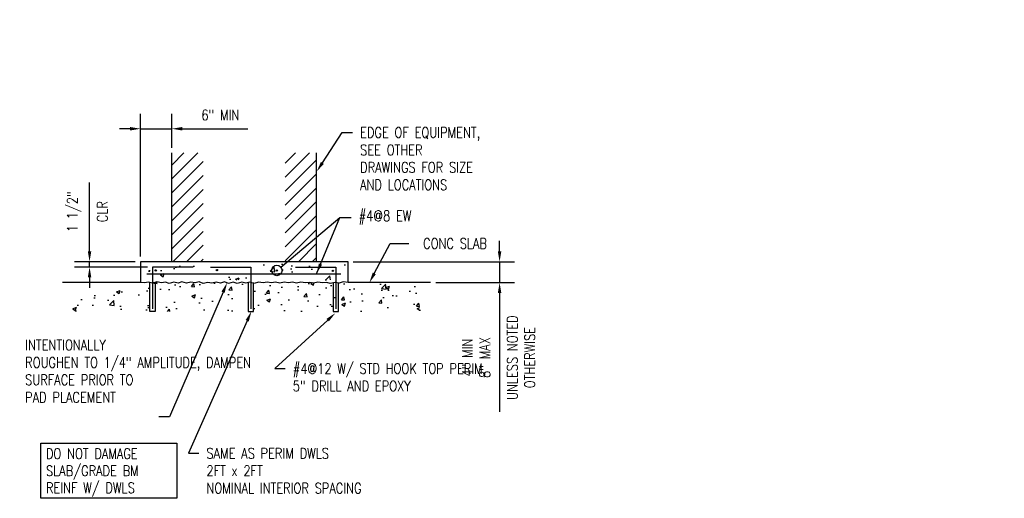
# Model space of a CAD drawing. Header units: inches. Extents: x -181 to 820, y -17 to 195.
# Tile 6 of 7: x 131 to 319, y 103 to 195. Entities that reach past the tile are written whole.
import ezdxf
from ezdxf import colors
from ezdxf.entities.mleader import LeaderData, LeaderLine
from ezdxf.math import Vec2, Vec3

# ---------------------------------------------------------------- set-up
doc = ezdxf.new("R2010")
doc.units = ezdxf.units.IN
doc.header["$MEASUREMENT"] = 0
for name, color, linetype in [('A-DETL', 3, 'Continuous'), ('A-DETL-MEDM', 3, 'Continuous'), ('A-DETL-WIDE', 5, 'Continuous'), ('S-ANNO-DIMS', 1, 'Continuous'), ('S-ANNO-NOTE', 2, 'Continuous')]:
    doc.layers.add(name, color=color, linetype=linetype)
doc.layers.add('A-WALL-PATT', color=9, linetype='Continuous', true_color=0x808080)
doc.styles.add('Annotative', font='romans.shx', dxfattribs={"width": 0.8, "height": 0.125})
doc.dimstyles.new('Annotative', dxfattribs={"dimscale": 0, "dimtxt": 0.125, "dimasz": 0.125, "dimexe": 0.18, "dimexo": 0.0625, "dimgap": 0.09, "dimtad": 1, "dimdec": 3, "dimzin": 3, "dimdsep": 46, "dimlunit": 4, "dimtxsty": 'Annotative', "dimcen": 0.09, "dimclrt": 2, "dimazin": 2, "dimtfac": 1, "dimtdec": 3, "dimtmove": 0, "dimatfit": 0, "dimfxl": 1, "dimtfill": 1, "dimfrac": 2, "dimtolj": 1, "dimtzin": 0, "dimarcsym": 0})
pattern_1 = [(45, (28.0179, 0), (-1.335725, 1.335725), [])]

# ---------------------------------------------------------------- blocks, each defined once
blk = doc.blocks.new('*D19')
at = {"layer": 'Defpoints', "color": 0, "lineweight": -3, "transparency": 16777216}
for p in [(160.1, 173.75), (160.1, 169.11), (154.1, 148.28)]:
    blk.add_point(p, dxfattribs=at)
at = {"layer": 'S-ANNO-DIMS', "color": 0, "lineweight": -2, "transparency": 16777216}
for p, q in [((154.1, 149.28), (154.1, 176.63)), ((160.1, 170.11), (160.1, 176.63)), ((152.1, 173.75), (150.1, 173.75)), ((154.1, 173.75), (160.1, 173.75)), ((162.1, 173.75), (174.67, 173.75))]:
    blk.add_line(p, q, dxfattribs=at)
at = {"layer": 'S-ANNO-DIMS', "color": 0, "lineweight": -3, "transparency": 16777216}
for points in [[(152.1, 174.09), (152.1, 173.42), (154.1, 173.75)], [(162.1, 174.09), (162.1, 173.42), (160.1, 173.75)]]:
    blk.add_solid(points, dxfattribs=at)
at = {"layer": 'S-ANNO-DIMS', "color": 2, "lineweight": -3, "transparency": 16777216, "insert": (169.39, 176.38), "char_height": 2, "attachment_point": 5, "style": 'Annotative', "bg_fill": 3, "box_fill_scale": 1.25, "bg_fill_color": 256, "bg_fill_true_color": 13158600, "bg_fill_transparency": 0}
blk.add_mtext('\\A1;6" MIN', dxfattribs=at)
blk = doc.blocks.new('*D18')
at = {"layer": 'Defpoints', "color": 0, "lineweight": -3, "transparency": 16777216}
for p in [(144.36, 148.28), (154.1, 148.28), (156.42, 147.28)]:
    blk.add_point(p, dxfattribs=at)
at = {"layer": 'S-ANNO-DIMS', "color": 0, "lineweight": -2, "transparency": 16777216}
for p, q in [((144.36, 150.28), (144.36, 163.46)), ((153.1, 148.28), (141.48, 148.28)), ((155.42, 147.28), (141.48, 147.28)), ((144.36, 147.28), (144.36, 148.28)), ((144.36, 145.28), (144.36, 143.28))]:
    blk.add_line(p, q, dxfattribs=at)
at = {"layer": 'S-ANNO-DIMS', "color": 0, "lineweight": -3, "transparency": 16777216}
for points in [[(144.03, 150.28), (144.69, 150.28), (144.36, 148.28)], [(144.03, 145.28), (144.69, 145.28), (144.36, 147.28)]]:
    blk.add_solid(points, dxfattribs=at)
at = {"layer": 'S-ANNO-DIMS', "color": 2, "lineweight": -3, "transparency": 16777216, "insert": (141.4, 157.87), "char_height": 2, "attachment_point": 5, "rotation": 90, "style": 'Annotative', "bg_fill": 3, "box_fill_scale": 1.25, "bg_fill_color": 256, "bg_fill_true_color": 13158600, "bg_fill_transparency": 0}
blk.add_mtext('\\A1;1 1/2"', dxfattribs=at)
at = {"layer": 'S-ANNO-DIMS', "color": 2, "lineweight": -3, "transparency": 16777216, "insert": (146.8, 157.87), "char_height": 2, "attachment_point": 5, "rotation": 90, "style": 'Annotative', "bg_fill": 3, "box_fill_scale": 1.25, "bg_fill_color": 256, "bg_fill_true_color": 13158600, "bg_fill_transparency": 0}
blk.add_mtext('\\A1;CLR', dxfattribs=at)
blk = doc.blocks.new('*D17')
at = {"layer": 'Defpoints', "color": 0, "lineweight": -3, "transparency": 16777216}
for p in [(193.81, 148.28), (209.6, 144.29), (222.82, 144.29)]:
    blk.add_point(p, dxfattribs=at)
at = {"layer": 'S-ANNO-DIMS', "color": 0, "lineweight": -2, "transparency": 16777216}
for p, q in [((222.82, 150.28), (222.82, 152.28)), ((194.81, 148.28), (225.7, 148.28)), ((222.82, 148.28), (222.82, 144.29)), ((210.6, 144.29), (225.7, 144.29)), ((222.82, 142.29), (222.82, 119.58))]:
    blk.add_line(p, q, dxfattribs=at)
at = {"layer": 'S-ANNO-DIMS', "color": 0, "lineweight": -3, "transparency": 16777216}
for points in [[(222.48, 150.28), (223.15, 150.28), (222.82, 148.28)], [(222.48, 142.29), (223.15, 142.29), (222.82, 144.29)]]:
    blk.add_solid(points, dxfattribs=at)
at = {"layer": 'S-ANNO-DIMS', "color": 2, "lineweight": -3, "transparency": 16777216, "insert": (218.33, 129.94), "char_height": 2, "attachment_point": 5, "rotation": 90, "style": 'Annotative', "bg_fill": 3, "box_fill_scale": 1.25, "bg_fill_color": 256, "bg_fill_true_color": 13158600, "bg_fill_transparency": 0}
blk.add_mtext('\\A1;4" MIN\\P8" MAX', dxfattribs=at)
at = {"layer": 'S-ANNO-DIMS', "color": 2, "lineweight": -3, "transparency": 16777216, "insert": (226.92, 129.94), "char_height": 2, "attachment_point": 5, "rotation": 90, "style": 'Annotative', "bg_fill": 3, "box_fill_scale": 1.25, "bg_fill_color": 256, "bg_fill_true_color": 13158600, "bg_fill_transparency": 0}
blk.add_mtext('\\A1;UNLESS NOTED\\POTHERWISE', dxfattribs=at)
blk = doc.blocks.new('_DotBlank')
at = {"color": 0, "linetype": 'ByBlock', "lineweight": -2}
blk.add_line((-0.5, 0), (-1, 0), dxfattribs=at)
blk.add_circle((0, 0), 0.5, dxfattribs=at)

msp = doc.modelspace()

# ---------------------------------------------------------------- hatches: boundary and pattern name
at = {"layer": 'A-WALL-PATT', "lineweight": -3}
h = msp.add_hatch(dxfattribs=at)
h.set_pattern_fill('FP_2', color=256, style=0, pattern_type=2)
h.set_pattern_definition(pattern_1)
h.paths.add_polyline_path([(166.0987, 148.2765), (166.0987, 169.1134), (160.0987, 169.1134), (160.0987, 148.2765)])
h = msp.add_hatch(dxfattribs=at)
h.set_pattern_fill('FP_2', color=256, style=0, pattern_type=2)
h.set_pattern_definition(pattern_1)
h.paths.add_polyline_path([(181.8143, 148.2765), (187.8143, 148.2765), (187.8143, 169.1134), (181.8143, 169.1134), (181.8143, 165.5389)])
h = msp.add_hatch(dxfattribs=at)
h.set_pattern_fill('AR-CONC', color=256, style=0)
h.set_pattern_definition([(50, (28.018, 0), (7.1726, -0.62752), [0.75, -8.25]), (355, (28.018, 0), (-1.38751, 7.52192), [0.6, -6.6]), (100.4514, (28.6156, -0.052), (5.78509, 6.8944), [0.6374, -7.01142]), (46.184, (28.018, 2), (10.6724, -1.6552), [1.125, -12.375]), (96.6356, (28.907, 1.862), (9.3466, 9.7412), [0.9561, -10.51714]), (351.184, (28.018, 2), (9.3466, 9.7412), [0.9, -9.9]), (21, (29.018, 1.5), (5.96907, -4.02619), [0.75, -8.25]), (326, (29.018, 1.5), (2.43315, 7.2515), [0.6, -6.6]), (71.4514, (29.515, 1.1645), (8.40222, 3.22531), [0.6374, -7.01142]), (37.5, (28.018, 0), (0.121599, 3.328939), [0, -6.52, 0, -6.7, 0, -6.625]), (7.5, (28.018, 0), (2.630695, 3.944117), [0, -3.82, 0, -6.37, 0, -2.525]), (327.5, (25.788, 0), (5.338224, -0.22555), [0, -2.5, 0, -7.8, 0, -10.35]), (317.5, (24.788, 0), (5.83186, 1.00105), [0, -3.25, 0, -5.18, 0, -7.35])])
h.paths.add_polyline_path([(207.5312, 138.7925), (207.5312, 144.2925), (140.8449, 144.2925), (140.8449, 138.7925)])
h.paths.add_polyline_path([(155.2173, 144.8071), (193.6026, 144.8071), (193.6026, 147.8469), (155.2173, 147.8469)])

# ---------------------------------------------------------------- linework, layer by layer
at = {"layer": 'A-DETL', "lineweight": -3}
for p, q in [((164.1604, 147.2813), (156.4173, 147.2813)), ((156.4173, 147.2813), (156.4173, 139.2925)), ((167.4729, 147.2813), (175.2161, 147.2813)), ((175.2161, 147.2813), (175.2161, 139.2925)), ((183.7525, 147.2813), (191.4957, 147.2813)), ((191.4957, 147.2813), (191.4957, 139.2925)), ((155.3337, 145.9993), (192.4392, 145.9993))]:
    msp.add_line(p, q, dxfattribs=at)
at = {"layer": 'A-DETL-MEDM', "lineweight": -3}
for p, q in [((160.0987, 148.2765), (160.0987, 169.1134)), ((187.8143, 148.2765), (187.8143, 169.1134)), ((154.8473, 144.2306), (154.0987, 144.2925)), ((155.6338, 144.3784), (154.8473, 144.2306)), ((156.4122, 144.1745), (155.6338, 144.3784)), ((155.9173, 138.7925), (155.9173, 144.2925)), ((157.2091, 144.4242), (156.4122, 144.1745)), ((156.9173, 144.2925), (156.9173, 138.7925)), ((158.0958, 144.2371), (157.2091, 144.4242)), ((158.8802, 144.3741), (158.0958, 144.2371)), ((159.6219, 144.1421), (158.8802, 144.3741)), ((160.4616, 144.4138), (159.6219, 144.1421)), ((161.2909, 144.1901), (160.4616, 144.4138)), ((162.0464, 144.4501), (161.2909, 144.1901)), ((162.8924, 144.1705), (162.0464, 144.4501)), ((163.7243, 144.3932), (162.8924, 144.1705)), ((164.5826, 144.2397), (163.7243, 144.3932)), ((165.312, 144.4265), (164.5826, 144.2397)), ((166.1175, 144.1536), (165.312, 144.4265)), ((167.0228, 144.3368), (166.1175, 144.1536)), ((167.7857, 144.2007), (167.0228, 144.3368)), ((168.6139, 144.3667), (167.7857, 144.2007)), ((169.4227, 144.2167), (168.6139, 144.3667)), ((170.1638, 144.4379), (169.4227, 144.2167)), ((170.9639, 144.1368), (170.1638, 144.4379)), ((171.8565, 144.3662), (170.9639, 144.1368)), ((172.5853, 144.1372), (171.8565, 144.3662)), ((173.4652, 144.3785), (172.5853, 144.1372)), ((174.244, 144.1748), (173.4652, 144.3785)), ((175.0558, 144.409), (174.244, 144.1748)), ((174.7161, 144.2925), (174.7161, 138.7925)), ((175.8445, 144.1542), (175.0558, 144.409)), ((175.7161, 138.7925), (175.7161, 144.2925)), ((176.6962, 144.3896), (175.8445, 144.1542)), ((177.5705, 144.2592), (176.6962, 144.3896)), ((178.3206, 144.3863), (177.5705, 144.2592)), ((179.1612, 144.2289), (178.3206, 144.3863)), ((179.9488, 144.3791), (179.1612, 144.2289)), ((180.7737, 144.2204), (179.9488, 144.3791)), ((181.5761, 144.3729), (180.7737, 144.2204)), ((182.4222, 144.2478), (181.5761, 144.3729)), ((183.2073, 144.3627), (182.4222, 144.2478)), ((183.981, 144.1856), (183.2073, 144.3627)), ((184.7828, 144.4083), (183.981, 144.1856)), ((185.6852, 144.2687), (184.7828, 144.4083)), ((186.4714, 144.3407), (185.6852, 144.2687)), ((187.2159, 144.1783), (186.4714, 144.3407)), ((188.0455, 144.3876), (187.2159, 144.1783)), ((188.9037, 144.2452), (188.0455, 144.3876)), ((189.7433, 144.3109), (188.9037, 144.2452)), ((190.4054, 144.1257), (189.7433, 144.3109)), ((191.3485, 144.3267), (190.4054, 144.1257)), ((190.9957, 144.2925), (190.9957, 138.7925)), ((192.0975, 144.1968), (191.3485, 144.3267)), ((191.9957, 138.7925), (191.9957, 144.2925)), ((192.8678, 144.4285), (192.0975, 144.1968)), ((193.8143, 144.2925), (192.8678, 144.4285)), ((156.9173, 138.7925), (155.9173, 138.7925)), ((174.7161, 138.7925), (175.7161, 138.7925)), ((190.9957, 138.7925), (191.9957, 138.7925))]:
    msp.add_line(p, q, dxfattribs=at)
for centre in [(168.7352, 146.7013), (180.1959, 146.627), (190.9154, 146.5354)]:
    msp.add_circle(centre, 0.125, dxfattribs=at)
at = {"layer": 'A-DETL-WIDE', "lineweight": -3}
for p, q in [((193.8143, 148.2765), (154.0987, 148.2765)), ((154.0987, 148.2765), (154.0987, 144.2925)), ((193.8143, 144.2925), (193.8143, 148.2765)), ((154.0987, 144.2925), (139.1932, 144.2925)), ((209.601, 144.2925), (193.8143, 144.2925))]:
    msp.add_line(p, q, dxfattribs=at)
at = {"layer": 'S-ANNO-DIMS', "lineweight": -3}
msp.add_line((187.7819, 145.9993), (192.2535, 156.7418), dxfattribs=at)

# ---------------------------------------------------------------- texts
at = {"layer": 'S-ANNO-NOTE', "lineweight": -3, "insert": (136.0129, 112.5484), "char_height": 2, "width": 24.032756, "attachment_point": 1, "line_spacing_factor": 0.981704, "style": 'Annotative', "bg_fill": 18, "box_fill_scale": 1.5, "bg_fill_color": 256, "bg_fill_transparency": 0}
msp.add_mtext('\\pxt3.2,6.4,9.6,12.8,16,19.2,22.4,25.6,28.8,32,35.2,38.4,41.6,44.8,48,51.2,54.4,57.6,60.8,64,67.2,70.4,73.6,76.8,80,83.2,86.4,89.6,92.8,96,99.2,102.4;{DO NOT DAMAGE\\PSLAB/GRADE BM\\PREINF W/ DWLS}', dxfattribs=at)

# ---------------------------------------------------------------- leaders
at = {"layer": 'S-ANNO-NOTE', "lineweight": -3}
ml = msp.add_multileader_mtext('Standard', dxfattribs=at)
ml.set_content('\\pxt1.6,3.2,4.8,6.4,8,9.6,11.2,12.8,14.4,16,17.6,19.2,20.8,22.4,24,25.6,27.2,28.8,30.4,32,33.6,35.2,36.8,38.4,40,41.6,43.2,44.8,46.4,48,49.6,51.2;{\\C256;EDGE OF EQUIPMENT,\\PSEE OTHER\\PDRAWINGS FOR SIZE\\PAND LOCATIONS}', color=256, style='Annotative')
ml.set_leader_properties(color=1, linetype='ByLayer', lineweight=-1)
ml.build(insert=Vec2(0, 0))
ml.multileader.update_dxf_attribs({"text_right_attachment_type": 3, "dogleg_length": 0.125, "arrow_head_size": 2, "scale": 16})
ctx = ml.context
ctx.base_point, ctx.scale, ctx.char_height, ctx.arrow_head_size, ctx.landing_gap_size, ctx.plane_origin = Vec3(194.6875, 173.0259), 16, 2, 2, 1.44, Vec3(195.8592, 174.0259)
ctx.right_attachment = 3
notes = []
notes.append((ctx, [(0, (1, 1, 0), (192.6875, 173.0259), (1, 0), 2, [(1, [(187.8143, 165.5389)], 0, [])])]))
ctx.mtext.insert, ctx.mtext.width, ctx.mtext.defined_height, ctx.mtext.flow_direction = Vec3(196.1275, 174.0259), 26.583284, 3.3307, 5
for ctx, leaders in notes:
    for number, flags, end, landing, length, lines in leaders:
        leader = LeaderData()
        leader.index, (leader.has_last_leader_line, leader.has_dogleg_vector, leader.attachment_direction) = number, flags
        leader.last_leader_point, leader.dogleg_vector, leader.dogleg_length = Vec3(end), Vec3(landing), length
        for number, points, colour, breaks in lines:
            line = LeaderLine()
            line.index, line.vertices, line.color, line.breaks = number, Vec3.list(points), colors.encode_raw_color(colour), breaks
            leader.lines.append(line)
        ctx.leaders.append(leader)

# ---------------------------------------------------------------- next in the draw order: dimensions: what is measured, and where the dimension line sits
at = {"layer": 'S-ANNO-DIMS', "lineweight": -3}
dim = msp.add_linear_dim(base=(160.0987, 173.7543), p1=(154.0987, 148.2765), p2=(160.0987, 169.1134), text='6" MIN', dimstyle='Annotative', override={"dimpost": '\\X'}, dxfattribs=at)
dim.commit()
dim.dimension.update_dxf_attribs({"geometry": '*D19', "text_midpoint": (169.3863, 173.7543), "dimtype": 160})
dim = msp.add_linear_dim(base=(222.8153, 144.2925), p1=(193.8143, 148.2765), p2=(209.601, 144.2925), angle=90, text='4" MIN\\P8" MAX\\XUNLESS NOTED\\POTHERWISE', dimstyle='Annotative', override={"dimpost": '\\X'}, dxfattribs=at)
dim.commit()
dim.dimension.update_dxf_attribs({"geometry": '*D17', "text_midpoint": (222.8153, 129.9383)})

# ---------------------------------------------------------------- next in the draw order: dimensions: what is measured, and where the dimension line sits
dim = msp.add_linear_dim(base=(144.3604, 148.2765), p1=(156.4173, 147.2813), p2=(154.0987, 148.2765), angle=90, text='1 1/2"\\XCLR', dimstyle='Annotative', override={"dimpost": '\\X'}, dxfattribs=at)
dim.commit()
dim.dimension.update_dxf_attribs({"geometry": '*D18', "text_midpoint": (144.3604, 157.8689)})

# ---------------------------------------------------------------- next in the draw order: leaders
at = {"layer": 'S-ANNO-NOTE', "lineweight": -3}
ml = msp.add_multileader_mtext('Standard', dxfattribs=at)
ml.set_content('#4@6" OC CLOSED TIES OVER ENTIRE WALL HEIGHT', color=256, style='Annotative')
ml.set_leader_properties(color=1, linetype='ByLayer', lineweight=-1)
ml.build(insert=Vec2(0, 0))
ml.multileader.update_dxf_attribs({"text_right_attachment_type": 3, "dogleg_length": 0.125, "arrow_head_size": 2, "scale": 16})
ctx = ml.context
ctx.base_point, ctx.scale, ctx.char_height, ctx.arrow_head_size, ctx.landing_gap_size, ctx.plane_origin = Vec3(423.1288, 193.5299), 16, 2, 2, 1.44, Vec3(453.4183, 188.8156)
ctx.right_attachment, ctx.text_align_type = 3, 2
notes = []
notes.append((ctx, [(0, (1, 1, 0), (460.6183, 189.8156), (-1, 0), 2, [(1, [(467.7833, 168.4312)], 0, [])])]))
ctx.mtext.insert, ctx.mtext.width, ctx.mtext.defined_height, ctx.mtext.alignment, ctx.mtext.flow_direction = Vec3(457.1783, 194.5299), 36.72675, 6.209, 3, 5
ml = msp.add_multileader_mtext('Standard', dxfattribs=at)
ml.set_content('#4@6" OC CLOSED TIES OVER ENTIRE WALL HEIGHT', color=256, style='Annotative')
ml.set_leader_properties(color=1, linetype='ByLayer', lineweight=-1)
ml.build(insert=Vec2(0, 0))
ml.multileader.update_dxf_attribs({"text_right_attachment_type": 3, "dogleg_length": 0.125, "arrow_head_size": 2, "scale": 16})
ctx = ml.context
ctx.base_point, ctx.scale, ctx.char_height, ctx.arrow_head_size, ctx.landing_gap_size, ctx.plane_origin = Vec3(372.4608, 187.9055), 16, 2, 2, 1.44, Vec3(402.7504, 183.1912)
ctx.right_attachment, ctx.text_align_type = 3, 2
notes.append((ctx, [(0, (1, 1, 0), (409.9504, 184.1912), (-1, 0), 2, [(1, [(414.6298, 177.22)], 0, [])])]))
ctx.mtext.insert, ctx.mtext.width, ctx.mtext.defined_height, ctx.mtext.alignment, ctx.mtext.flow_direction = Vec3(406.5104, 188.9055), 36.72675, 6.209, 3, 5
ml = msp.add_multileader_mtext('Standard', dxfattribs=at)
ml.set_content('\\pxt14.4,16,17.6,19.2,20.8,22.4,24,25.6,27.2,28.8,30.4,32,33.6,35.2,36.8,38.4,40,41.6,43.2,44.8,46.4,48,49.6,51.2;#4@8 EW', color=256, style='Annotative')
ml.set_leader_properties(color=1, linetype='ByLayer', lineweight=-1)
ml.set_arrow_properties(name='DOTBLANK')
ml.build(insert=Vec2(0, 0))
ml.multileader.update_dxf_attribs({"text_right_attachment_type": 3, "dogleg_length": 0.36, "arrow_head_size": 2, "scale": 16})
ctx = ml.context
ctx.base_point, ctx.scale, ctx.char_height, ctx.arrow_head_size, ctx.landing_gap_size, ctx.plane_origin = Vec3(194.4192, 156.7418), 16, 2, 2, 1.44, Vec3(195.8592, 160.9926)
ctx.right_attachment = 3
notes.append((ctx, [(0, (1, 1, 0), (192.2535, 156.7418), (1, 0), 2.1657, [(1, [(180.1959, 146.627)], 0, [])])]))
ctx.mtext.insert, ctx.mtext.width, ctx.mtext.defined_height, ctx.mtext.flow_direction = Vec3(195.8592, 158.0751), 25.205904, 3.3307, 5
ml = msp.add_multileader_mtext('Standard', dxfattribs=at)
ml.set_content('', color=256, style='Annotative')
ml.set_leader_properties(color=1, linetype='ByLayer', lineweight=-1)
ml.build(insert=Vec2(0, 0))
ml.multileader.update_dxf_attribs({"text_right_attachment_type": 3, "dogleg_length": 0.36, "arrow_head_size": 2, "scale": 16})
ctx = ml.context
ctx.base_point, ctx.scale, ctx.char_height, ctx.arrow_head_size, ctx.landing_gap_size, ctx.plane_origin = Vec3(194.4192, 156.7418), 16, 2, 2, 1.44, Vec3(187.7819, 145.9993)
ctx.right_attachment = 3
notes.append((ctx, [(0, (1, 1, 0), (192.2535, 156.7418), (1, 0), 2.1657, [(0, [(187.7819, 145.9993)], 0, [])])]))
ctx.mtext.insert, ctx.mtext.flow_direction = Vec3(195.8592, 157.7418), 5
ml = msp.add_multileader_mtext('Standard', dxfattribs=at)
ml.set_content('CONC SLAB', color=256, style='Annotative')
ml.set_leader_properties(color=1, linetype='ByLayer', lineweight=-1)
ml.build(insert=Vec2(0, 0))
ml.multileader.update_dxf_attribs({"text_right_attachment_type": 3, "dogleg_length": 0.36, "arrow_head_size": 2, "scale": 16})
ctx = ml.context
ctx.base_point, ctx.scale, ctx.char_height, ctx.arrow_head_size, ctx.landing_gap_size, ctx.plane_origin = Vec3(205.47, 151.7795), 16, 2, 2, 1.44, Vec3(197.9031, 144.2925)
ctx.right_attachment, ctx.text_align_type = 3, 2
notes.append((ctx, [(0, (1, 1, 0), (201.8994, 151.7795), (1, 0), 3.5707, [(0, [(197.9031, 144.2925)], 0, [])])]))
ctx.mtext.insert, ctx.mtext.alignment, ctx.mtext.flow_direction = Vec3(220.3958, 152.7795), 3, 5
ml = msp.add_multileader_mtext('Standard', dxfattribs=at)
ml.set_content('SAME AS PERIM DWLS\\P2FT x 2FT\\PNOMINAL INTERIOR SPACING', color=256, style='Annotative')
ml.set_leader_properties(color=1, linetype='ByLayer', lineweight=-1)
ml.build(insert=Vec2(0, 0))
ml.multileader.update_dxf_attribs({"text_right_attachment_type": 3, "dogleg_length": 0.125, "arrow_head_size": 2, "scale": 16})
ctx = ml.context
ctx.base_point, ctx.scale, ctx.char_height, ctx.arrow_head_size, ctx.landing_gap_size, ctx.plane_origin = Vec3(165.2861, 111.6213), 16, 2, 2, 1.44, Vec3(185.0053, 114.0918)
ctx.right_attachment = 3
notes.append((ctx, [(0, (1, 1, 0), (163.2861, 111.6213), (1, 0), 2, [(1, [(175.3376, 138.8201)], 0, [])])]))
ctx.mtext.insert, ctx.mtext.width, ctx.mtext.defined_height, ctx.mtext.flow_direction = Vec3(166.7261, 112.6213), 40.823258, 3.3307, 5
ml = msp.add_multileader_mtext('Standard', dxfattribs=at)
ml.set_content('\\pxt1.6,3.2,4.8,6.4,8,9.6,11.2,12.8,14.4,16,17.6,19.2,20.8,22.4,24,25.6,27.2,28.8,30.4,32,33.6,35.2,36.8,38.4,40,41.6,43.2,44.8,46.4,48,49.6,51.2;#4@12 W/ STD HOOK TOP PERIM,\\P5" DRILL AND EPOXY', color=256, style='Annotative')
ml.set_leader_properties(color=1, linetype='ByLayer', lineweight=-1)
ml.build(insert=Vec2(0, 0))
ml.multileader.update_dxf_attribs({"text_right_attachment_type": 3, "dogleg_length": 0.125, "arrow_head_size": 2, "scale": 16})
ctx = ml.context
ctx.base_point, ctx.scale, ctx.char_height, ctx.arrow_head_size, ctx.landing_gap_size, ctx.plane_origin = Vec3(181.8146, 127.8357), 16, 2, 2, 1.44, Vec3(185.0053, 128.3604)
ctx.right_attachment = 3
notes.append((ctx, [(0, (1, 1, 0), (179.8146, 127.8357), (1, 0), 2, [(1, [(191.3999, 138.4702)], 0, [])])]))
ctx.mtext.insert, ctx.mtext.width, ctx.mtext.defined_height, ctx.mtext.flow_direction = Vec3(183.2546, 128.8357), 27.626212, 3.3307, 5
for ctx, leaders in notes:
    for number, flags, end, landing, length, lines in leaders:
        leader = LeaderData()
        leader.index, (leader.has_last_leader_line, leader.has_dogleg_vector, leader.attachment_direction) = number, flags
        leader.last_leader_point, leader.dogleg_vector, leader.dogleg_length = Vec3(end), Vec3(landing), length
        for number, points, colour, breaks in lines:
            line = LeaderLine()
            line.index, line.vertices, line.color, line.breaks = number, Vec3.list(points), colors.encode_raw_color(colour), breaks
            leader.lines.append(line)
        ctx.leaders.append(leader)

# ---------------------------------------------------------------- next in the draw order: linework, layer by layer
at = {"layer": 'A-DETL-MEDM', "lineweight": -3}
msp.add_circle((157.0309, 146.6241), 0.125, dxfattribs=at)

# ---------------------------------------------------------------- next in the draw order: leaders
at = {"layer": 'S-ANNO-NOTE', "lineweight": -3}
ml = msp.add_multileader_mtext('Standard', dxfattribs=at)
ml.set_content('\\pxt1.6,3.2,4.8,6.4,8,9.6,11.2,12.8,14.4,16,17.6,19.2,20.8,22.4,24,25.6,27.2,28.8,30.4,32,33.6,35.2,36.8,38.4,40,41.6,43.2,44.8,46.4,48,49.6,51.2;INTENTIONALLY\\PROUGHEN TO 1/4" AMPLITUDE, DAMPEN\\PSURFACE PRIOR TO\\PPAD PLACEMENT', color=256, style='Annotative')
ml.set_leader_properties(color=1, linetype='ByLayer', lineweight=-1)
ml.build(insert=Vec2(0, 0))
ml.multileader.update_dxf_attribs({"text_right_attachment_type": 3, "dogleg_length": 0.125, "arrow_head_size": 2, "scale": 16})
ctx = ml.context
ctx.base_point, ctx.scale, ctx.char_height, ctx.arrow_head_size, ctx.landing_gap_size, ctx.plane_origin = Vec3(130.6028, 132.3434), 16, 2, 2, 1.44, Vec3(125.7045, 134.4619)
ctx.right_attachment = 3
notes = []
notes.append((ctx, [(1, (1, 1, 0), (159.6352, 118.6292), (-1, 0), 2, [(1, [(170.6923, 144.2892)], 0, [])])]))
ctx.mtext.insert, ctx.mtext.width, ctx.mtext.defined_height, ctx.mtext.flow_direction = Vec3(132.0428, 133.3434), 30.208688, 3.3307, 5
for ctx, leaders in notes:
    for number, flags, end, landing, length, lines in leaders:
        leader = LeaderData()
        leader.index, (leader.has_last_leader_line, leader.has_dogleg_vector, leader.attachment_direction) = number, flags
        leader.last_leader_point, leader.dogleg_vector, leader.dogleg_length = Vec3(end), Vec3(landing), length
        for number, points, colour, breaks in lines:
            line = LeaderLine()
            line.index, line.vertices, line.color, line.breaks = number, Vec3.list(points), colors.encode_raw_color(colour), breaks
            leader.lines.append(line)
        ctx.leaders.append(leader)

doc.saveas('drawing.dxf')
